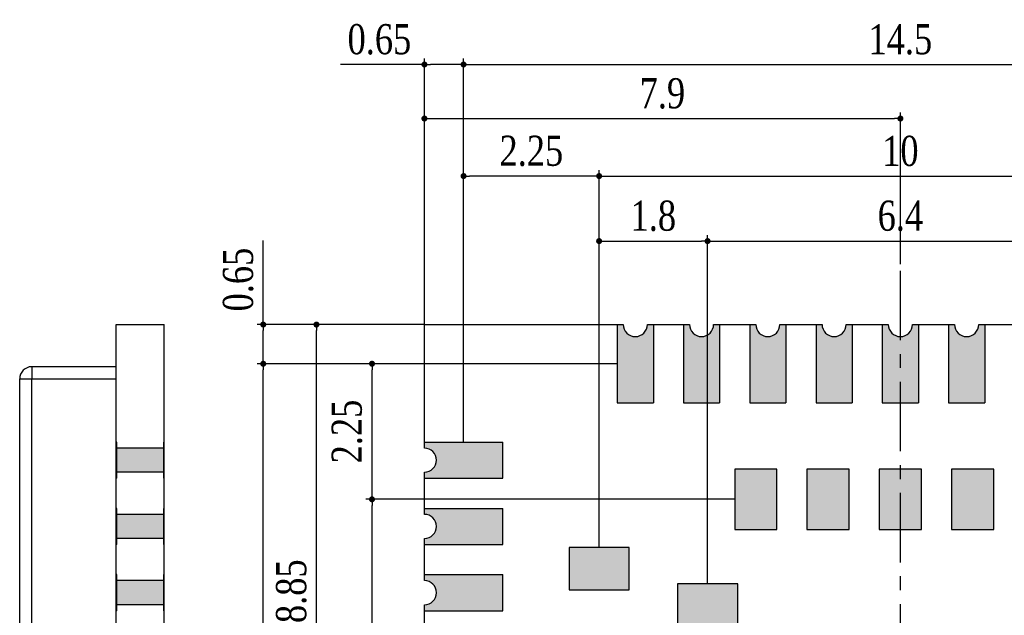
# Model space of a CAD drawing. Header units: millimetres. Extents: x 15541.4 to 15591.8, y 1983.2 to 2017.1.
# Tile 4 of 5: x 15563.9 to 15580.2, y 2007.3 to 2017.1. Entities that reach past the tile are written whole.
import ezdxf

# ---------------------------------------------------------------- set-up
doc = ezdxf.new("R2010")
doc.units = ezdxf.units.MM
doc.header["$LTSCALE"] = 30.734
doc.header["$PDMODE"] = 3
doc.header["$PDSIZE"] = 8
doc.linetypes.add('CENTER', pattern=[0.6, 0.375, -0.075, 0.075, -0.075])
doc.layers.get('0').update_dxf_attribs({"linetype": 'CONTINUOUS'})
doc.layers.get('Defpoints').update_dxf_attribs({"linetype": 'CONTINUOUS'})
for name, color, linetype in [('01 实线', 7, 'CONTINUOUS'), ('02___PRT_ALL_AXES', 7, 'CONTINUOUS'), ('03 标注', 3, 'CONTINUOUS'), ('05 中心线', 50, 'CENTER')]:
    doc.layers.add(name, color=color, linetype=linetype)
doc.styles.add('ST1', font='times.ttf', dxfattribs={"width": 0.8})
doc.dimstyles.new('ST-2_H2.5', dxfattribs={"dimscale": 0.2, "dimtxt": 2.5, "dimasz": 0.5, "dimexe": 0.5, "dimexo": 0, "dimgap": 0.8, "dimtad": 1, "dimdec": 3, "dimzin": 9, "dimdsep": 46, "dimtxsty": 'ST1', "dimblk": 'DOT', "dimcen": 0.1, "dimclrd": 256, "dimclre": 256, "dimclrt": 256, "dimadec": 0, "dimazin": 0, "dimtp": 0.1, "dimtm": 0.1, "dimtfac": 1, "dimtdec": 3, "dimtmove": 0, "dimatfit": 3, "dimfxl": 0, "dimtolj": 1, "dimlwd": -1, "dimlwe": -1, "dimarcsym": 0})

# ---------------------------------------------------------------- blocks, each defined once
blk = doc.blocks.new('_Dot')
at = {"color": 0, "linetype": 'ByBlock', "lineweight": -2}
blk.add_line((-0.5, 0), (-1, 0), dxfattribs=at)
at = {"color": 0, "linetype": 'ByBlock', "const_width": 0.5}
blk.add_lwpolyline([(-0.25, 0, 1), (0.25, 0, 1)], format="xyb", close=True, dxfattribs=at)
blk = doc.blocks.new('*D47')
at = {"layer": '01 实线'}
for p, q in [((15573.481, 2008.376), (15573.481, 2014.641)), ((15583.481, 2008.376), (15583.481, 2014.641)), ((15573.581, 2014.541), (15583.381, 2014.541))]:
    blk.add_line(p, q, dxfattribs=at)
at = {"layer": 'Defpoints', "color": 0}
for p in [(15583.481, 2014.541), (15573.481, 2008.376), (15583.481, 2008.376)]:
    blk.add_point(p, dxfattribs=at)
at = {"layer": '01 实线', "xscale": 0.1, "yscale": 0.1, "zscale": 0.1, "rotation": 180}
blk.add_blockref('_Dot', (15573.481, 2014.541), dxfattribs=at)
at = {"layer": '01 实线', "xscale": 0.1, "yscale": 0.1, "zscale": 0.1}
blk.add_blockref('_Dot', (15583.481, 2014.541), dxfattribs=at)
at = {"layer": '01 实线', "insert": (15578.481, 2014.955), "char_height": 0.5, "attachment_point": 5, "style": 'ST1'}
blk.add_mtext('\\A1;10', dxfattribs=at)
blk = doc.blocks.new('*D48')
at = {"layer": '01 实线'}
for p, q in [((15575.281, 2007.776), (15575.281, 2013.562)), ((15575.381, 2013.462), (15581.581, 2013.462)), ((15581.681, 2007.776), (15581.681, 2013.562))]:
    blk.add_line(p, q, dxfattribs=at)
at = {"layer": 'Defpoints', "color": 0}
for p in [(15581.681, 2013.462), (15575.281, 2007.776), (15581.681, 2007.776)]:
    blk.add_point(p, dxfattribs=at)
at = {"layer": '01 实线', "xscale": 0.1, "yscale": 0.1, "zscale": 0.1, "rotation": 180}
blk.add_blockref('_Dot', (15575.281, 2013.462), dxfattribs=at)
at = {"layer": '01 实线', "xscale": 0.1, "yscale": 0.1, "zscale": 0.1}
blk.add_blockref('_Dot', (15581.681, 2013.462), dxfattribs=at)
at = {"layer": '01 实线', "insert": (15578.481, 2013.878), "char_height": 0.5, "attachment_point": 5, "style": 'ST1'}
blk.add_mtext('\\A1;6.4', dxfattribs=at)
blk = doc.blocks.new('*D49')
at = {"layer": '01 实线'}
for p, q in [((15571.231, 2010.126), (15571.231, 2016.492)), ((15571.331, 2016.392), (15585.631, 2016.392)), ((15585.731, 2010.126), (15585.731, 2016.492))]:
    blk.add_line(p, q, dxfattribs=at)
at = {"layer": 'Defpoints', "color": 0}
for p in [(15585.731, 2016.392), (15571.231, 2010.126), (15585.731, 2010.126)]:
    blk.add_point(p, dxfattribs=at)
at = {"layer": '01 实线', "xscale": 0.1, "yscale": 0.1, "zscale": 0.1, "rotation": 180}
blk.add_blockref('_Dot', (15571.231, 2016.392), dxfattribs=at)
at = {"layer": '01 实线', "xscale": 0.1, "yscale": 0.1, "zscale": 0.1}
blk.add_blockref('_Dot', (15585.731, 2016.392), dxfattribs=at)
at = {"layer": '01 实线', "insert": (15578.481, 2016.807), "char_height": 0.5, "attachment_point": 5, "style": 'ST1'}
blk.add_mtext('\\A1;14.5', dxfattribs=at)
blk = doc.blocks.new('*D50')
at = {"layer": '01 实线'}
for p, q in [((15570.581, 2016.392), (15569.188, 2016.392)), ((15570.581, 2012.076), (15570.581, 2016.492)), ((15571.131, 2016.392), (15570.681, 2016.392)), ((15571.231, 2010.126), (15571.231, 2016.492))]:
    blk.add_line(p, q, dxfattribs=at)
at = {"layer": 'Defpoints', "color": 0}
for p in [(15570.581, 2016.392), (15570.581, 2012.076), (15571.231, 2010.126)]:
    blk.add_point(p, dxfattribs=at)
at = {"layer": '01 实线', "xscale": 0.1, "yscale": 0.1, "zscale": 0.1, "rotation": 180}
blk.add_blockref('_Dot', (15570.581, 2016.392), dxfattribs=at)
at = {"layer": '01 实线', "xscale": 0.1, "yscale": 0.1, "zscale": 0.1}
blk.add_blockref('_Dot', (15571.231, 2016.392), dxfattribs=at)
at = {"layer": '01 实线', "insert": (15569.834, 2016.807), "char_height": 0.5, "attachment_point": 5, "style": 'ST1'}
blk.add_mtext('\\A1;0.65', dxfattribs=at)
blk = doc.blocks.new('*D51')
at = {"layer": '01 实线'}
for p, q in [((15571.231, 2010.126), (15571.231, 2014.641)), ((15573.481, 2008.376), (15573.481, 2014.641)), ((15573.381, 2014.541), (15571.331, 2014.541))]:
    blk.add_line(p, q, dxfattribs=at)
at = {"layer": 'Defpoints', "color": 0}
for p in [(15571.231, 2014.541), (15571.231, 2010.126), (15573.481, 2008.376)]:
    blk.add_point(p, dxfattribs=at)
at = {"layer": '01 实线', "xscale": 0.1, "yscale": 0.1, "zscale": 0.1, "rotation": 180}
blk.add_blockref('_Dot', (15571.231, 2014.541), dxfattribs=at)
at = {"layer": '01 实线', "xscale": 0.1, "yscale": 0.1, "zscale": 0.1}
blk.add_blockref('_Dot', (15573.481, 2014.541), dxfattribs=at)
at = {"layer": '01 实线', "insert": (15572.356, 2014.956), "char_height": 0.5, "attachment_point": 5, "style": 'ST1'}
blk.add_mtext('\\A1;2.25', dxfattribs=at)
blk = doc.blocks.new('*D52')
at = {"layer": '01 实线'}
for p, q in [((15573.481, 2008.376), (15573.481, 2013.562)), ((15573.581, 2013.462), (15575.181, 2013.462)), ((15575.281, 2007.776), (15575.281, 2013.562))]:
    blk.add_line(p, q, dxfattribs=at)
at = {"layer": 'Defpoints', "color": 0}
for p in [(15575.281, 2013.462), (15573.481, 2008.376), (15575.281, 2007.776)]:
    blk.add_point(p, dxfattribs=at)
at = {"layer": '01 实线', "xscale": 0.1, "yscale": 0.1, "zscale": 0.1, "rotation": 180}
blk.add_blockref('_Dot', (15573.481, 2013.462), dxfattribs=at)
at = {"layer": '01 实线', "xscale": 0.1, "yscale": 0.1, "zscale": 0.1}
blk.add_blockref('_Dot', (15575.281, 2013.462), dxfattribs=at)
at = {"layer": '01 实线', "insert": (15574.381, 2013.878), "char_height": 0.5, "attachment_point": 5, "style": 'ST1'}
blk.add_mtext('\\A1;1.8', dxfattribs=at)
blk = doc.blocks.new('*D53')
at = {"layer": '01 实线'}
for p, q in [((15573.781, 2011.426), (15567.806, 2011.426)), ((15567.906, 1995.126), (15567.906, 2011.326)), ((15573.781, 1995.026), (15567.806, 1995.026))]:
    blk.add_line(p, q, dxfattribs=at)
at = {"layer": 'Defpoints', "color": 0}
for p in [(15567.906, 2011.426), (15573.781, 2011.426), (15573.781, 1995.026)]:
    blk.add_point(p, dxfattribs=at)
at = {"layer": '01 实线', "xscale": 0.1, "yscale": 0.1, "zscale": 0.1}
for p, rotation in [((15567.906, 2011.426), 90), ((15567.906, 1995.026), 270)]:
    blk.add_blockref('_Dot', p, dxfattribs=dict(at, rotation=rotation))
at = {"layer": '01 实线', "insert": (15567.491, 2003.226), "char_height": 0.5, "attachment_point": 5, "rotation": 90, "style": 'ST1'}
blk.add_mtext('\\A1;16.4', dxfattribs=at)
blk = doc.blocks.new('*D54')
at = {"layer": '01 实线'}
for p, q in [((15575.731, 2009.176), (15569.611, 2009.176)), ((15569.711, 1997.376), (15569.711, 2009.076)), ((15575.731, 1997.276), (15569.611, 1997.276))]:
    blk.add_line(p, q, dxfattribs=at)
at = {"layer": 'Defpoints', "color": 0}
for p in [(15569.711, 2009.176), (15575.731, 2009.176), (15575.731, 1997.276)]:
    blk.add_point(p, dxfattribs=at)
at = {"layer": '01 实线', "xscale": 0.1, "yscale": 0.1, "zscale": 0.1}
for p, rotation in [((15569.711, 2009.176), 90), ((15569.711, 1997.276), 270)]:
    blk.add_blockref('_Dot', p, dxfattribs=dict(at, rotation=rotation))
at = {"layer": '01 实线', "insert": (15569.296, 2003.226), "char_height": 0.5, "attachment_point": 5, "rotation": 90, "style": 'ST1'}
blk.add_mtext('\\A1;11.9', dxfattribs=at)
blk = doc.blocks.new('*D55')
at = {"layer": '01 实线'}
for p, q in [((15573.781, 2011.426), (15569.611, 2011.426)), ((15569.711, 2009.276), (15569.711, 2011.326)), ((15575.731, 2009.176), (15569.611, 2009.176))]:
    blk.add_line(p, q, dxfattribs=at)
at = {"layer": 'Defpoints', "color": 0}
for p in [(15569.711, 2011.426), (15573.781, 2011.426), (15575.731, 2009.176)]:
    blk.add_point(p, dxfattribs=at)
at = {"layer": '01 实线', "xscale": 0.1, "yscale": 0.1, "zscale": 0.1}
for p, rotation in [((15569.711, 2011.426), 90), ((15569.711, 2009.176), 270)]:
    blk.add_blockref('_Dot', p, dxfattribs=dict(at, rotation=rotation))
at = {"layer": '01 实线', "insert": (15569.296, 2010.301), "char_height": 0.5, "attachment_point": 5, "rotation": 90, "style": 'ST1'}
blk.add_mtext('\\A1;2.25', dxfattribs=at)
blk = doc.blocks.new('*D73')
at = {"layer": '01 实线'}
for p, q in [((15567.906, 2012.076), (15567.906, 2013.47)), ((15570.581, 2012.076), (15567.806, 2012.076)), ((15567.906, 2011.526), (15567.906, 2011.976)), ((15573.781, 2011.426), (15567.806, 2011.426))]:
    blk.add_line(p, q, dxfattribs=at)
at = {"layer": 'Defpoints', "color": 0}
for p in [(15567.906, 2012.076), (15570.581, 2012.076), (15573.781, 2011.426)]:
    blk.add_point(p, dxfattribs=at)
at = {"layer": '01 实线', "xscale": 0.1, "yscale": 0.1, "zscale": 0.1}
for p, rotation in [((15567.906, 2012.076), 90), ((15567.906, 2011.426), 270)]:
    blk.add_blockref('_Dot', p, dxfattribs=dict(at, rotation=rotation))
at = {"layer": '01 实线', "insert": (15567.491, 2012.823), "char_height": 0.5, "attachment_point": 5, "rotation": 90, "style": 'ST1'}
blk.add_mtext('\\A1;0.65', dxfattribs=at)
blk = doc.blocks.new('*D76')
at = {"layer": '01 实线'}
for p, q in [((15570.581, 2012.076), (15570.581, 2015.595)), ((15578.481, 2013.076), (15578.481, 2015.595)), ((15570.681, 2015.495), (15578.381, 2015.495))]:
    blk.add_line(p, q, dxfattribs=at)
at = {"layer": 'Defpoints', "color": 0}
for p in [(15578.481, 2015.495), (15578.481, 2013.076), (15570.581, 2012.076)]:
    blk.add_point(p, dxfattribs=at)
at = {"layer": '01 实线', "xscale": 0.1, "yscale": 0.1, "zscale": 0.1, "rotation": 180}
blk.add_blockref('_Dot', (15570.581, 2015.495), dxfattribs=at)
at = {"layer": '01 实线', "xscale": 0.1, "yscale": 0.1, "zscale": 0.1}
blk.add_blockref('_Dot', (15578.481, 2015.495), dxfattribs=at)
at = {"layer": '01 实线', "insert": (15574.531, 2015.91), "char_height": 0.5, "attachment_point": 5, "style": 'ST1'}
blk.add_mtext('\\A1;7.9', dxfattribs=at)
blk = doc.blocks.new('*D77')
at = {"layer": '01 实线'}
for p, q in [((15570.581, 2012.076), (15568.689, 2012.076)), ((15568.789, 2003.326), (15568.789, 2011.976)), ((15569.481, 2003.226), (15568.689, 2003.226))]:
    blk.add_line(p, q, dxfattribs=at)
at = {"layer": 'Defpoints', "color": 0}
for p in [(15568.789, 2012.076), (15570.581, 2012.076), (15569.481, 2003.226)]:
    blk.add_point(p, dxfattribs=at)
at = {"layer": '01 实线', "xscale": 0.1, "yscale": 0.1, "zscale": 0.1}
for p, rotation in [((15568.789, 2012.076), 90), ((15568.789, 2003.226), 270)]:
    blk.add_blockref('_Dot', p, dxfattribs=dict(at, rotation=rotation))
at = {"layer": '01 实线', "insert": (15568.374, 2007.651), "char_height": 0.5, "attachment_point": 5, "rotation": 90, "style": 'ST1'}
blk.add_mtext('\\A1;8.85', dxfattribs=at)

msp = doc.modelspace()

# ---------------------------------------------------------------- hatches: boundary and pattern name
at = {"layer": '03 标注', "ltscale": 0.05}
h = msp.add_hatch(color=0, dxfattribs=at)
h.dxf.hatch_style = 1
h.paths.add_polyline_path([(15574.3811, 2012.0763), (15574.2811, 2012.0763, -1), (15573.8811, 2012.0763), (15573.7811, 2012.0763), (15573.7811, 2010.7763), (15574.3811, 2010.7763)])
h = msp.add_hatch(color=0, dxfattribs=at)
h.dxf.hatch_style = 1
h.paths.add_polyline_path([(15575.4811, 2012.0763), (15575.3811, 2012.0763, -1), (15574.9811, 2012.0763), (15574.8811, 2012.0763), (15574.8811, 2010.7763), (15575.4811, 2010.7763)])
h = msp.add_hatch(color=0, dxfattribs=at)
h.dxf.hatch_style = 1
h.paths.add_polyline_path([(15576.5811, 2012.0763), (15576.4811, 2012.0763, -1), (15576.0811, 2012.0763), (15575.9811, 2012.0763), (15575.9811, 2010.7763), (15576.5811, 2010.7763)])
h = msp.add_hatch(color=0, dxfattribs=at)
h.dxf.hatch_style = 1
h.paths.add_polyline_path([(15577.6811, 2012.0763), (15577.5811, 2012.0763, -1), (15577.1811, 2012.0763), (15577.0811, 2012.0763), (15577.0811, 2010.7763), (15577.6811, 2010.7763)])
h = msp.add_hatch(color=0, dxfattribs=at)
h.dxf.hatch_style = 1
h.paths.add_polyline_path([(15578.7811, 2012.0763), (15578.6811, 2012.0763, -1), (15578.2811, 2012.0763), (15578.1811, 2012.0763), (15578.1811, 2010.7763), (15578.7811, 2010.7763)])
h = msp.add_hatch(color=0, dxfattribs=at)
h.dxf.hatch_style = 1
h.paths.add_polyline_path([(15579.8811, 2012.0763), (15579.7811, 2012.0763, -1), (15579.3811, 2012.0763), (15579.2811, 2012.0763), (15579.2811, 2010.7763), (15579.8811, 2010.7763)])
h = msp.add_hatch(color=0, dxfattribs=at)
h.dxf.hatch_style = 1
h.paths.add_polyline_path([(15566.2532, 2010.0263), (15565.4732, 2010.0263), (15565.4732, 2009.6263), (15566.2532, 2009.6263)])
h = msp.add_hatch(color=0, dxfattribs=at)
h.dxf.hatch_style = 1
h.paths.add_polyline_path([(15571.8811, 2010.1263), (15570.5811, 2010.1263), (15570.5811, 2010.0263, -1), (15570.5811, 2009.6263), (15570.5811, 2009.5263), (15571.8811, 2009.5263)])
h = msp.add_hatch(color=0, dxfattribs=at)
h.dxf.hatch_style = 1
h.paths.add_polyline_path([(15576.4311, 2009.6763), (15575.7311, 2009.6763), (15575.7311, 2008.6763), (15576.4311, 2008.6763)])
h = msp.add_hatch(color=0, dxfattribs=at)
h.dxf.hatch_style = 1
h.paths.add_polyline_path([(15577.6311, 2009.6763), (15576.9311, 2009.6763), (15576.9311, 2008.6763), (15577.6311, 2008.6763)])
h = msp.add_hatch(color=0, dxfattribs=at)
h.dxf.hatch_style = 1
h.paths.add_polyline_path([(15578.8311, 2009.6763), (15578.1311, 2009.6763), (15578.1311, 2008.6763), (15578.8311, 2008.6763)])
h = msp.add_hatch(color=0, dxfattribs=at)
h.dxf.hatch_style = 1
h.paths.add_polyline_path([(15580.0311, 2009.6763), (15579.3311, 2009.6763), (15579.3311, 2008.6763), (15580.0311, 2008.6763)])
h = msp.add_hatch(color=0, dxfattribs=at)
h.dxf.hatch_style = 1
h.paths.add_polyline_path([(15566.2532, 2008.9263), (15565.4732, 2008.9263), (15565.4732, 2008.5263), (15566.2532, 2008.5263)])
h = msp.add_hatch(color=0, dxfattribs=at)
h.dxf.hatch_style = 1
h.paths.add_polyline_path([(15571.8811, 2009.0263), (15570.5811, 2009.0263), (15570.5811, 2008.9263, -1), (15570.5811, 2008.5263), (15570.5811, 2008.4263), (15571.8811, 2008.4263)])
h = msp.add_hatch(color=0, dxfattribs=at)
h.dxf.hatch_style = 1
h.paths.add_polyline_path([(15573.9811, 2008.3763), (15572.9811, 2008.3763), (15572.9811, 2007.6763), (15573.9811, 2007.6763)])
h = msp.add_hatch(color=0, dxfattribs=at)
h.dxf.hatch_style = 1
h.paths.add_polyline_path([(15571.8811, 2007.9263), (15570.5811, 2007.9263), (15570.5811, 2007.8263, -1), (15570.5811, 2007.4263), (15570.5811, 2007.3263), (15571.8811, 2007.3263)])
h = msp.add_hatch(color=0, dxfattribs=at)
h.dxf.hatch_style = 1
h.paths.add_polyline_path([(15566.2532, 2007.8263), (15565.4732, 2007.8263), (15565.4732, 2007.4263), (15566.2532, 2007.4263)])
h = msp.add_hatch(color=0, dxfattribs=at)
h.dxf.hatch_style = 1
h.paths.add_polyline_path([(15575.7811, 2007.7763), (15574.7811, 2007.7763), (15574.7811, 2007.0763), (15575.7811, 2007.0763)])

# ---------------------------------------------------------------- linework, layer by layer
at = {"layer": '02___PRT_ALL_AXES', "color": 7, "linetype": 'Continuous'}
for p, q in [((15565.4632, 1994.3763), (15565.4632, 2012.0763)), ((15565.4632, 2012.0763), (15566.2632, 2012.0763)), ((15566.2632, 1994.3763), (15566.2632, 2012.0763)), ((15570.5811, 2010.0263), (15570.5811, 2012.0763)), ((15570.5811, 2012.0763), (15573.8811, 2012.0763)), ((15573.7811, 2012.0763), (15573.7811, 2010.7763)), ((15574.2811, 2012.0763), (15574.9811, 2012.0763)), ((15574.3811, 2012.0763), (15574.3811, 2010.7763)), ((15574.8811, 2012.0763), (15574.8811, 2010.7763)), ((15575.3811, 2012.0763), (15576.0811, 2012.0763)), ((15575.4811, 2012.0763), (15575.4811, 2010.7763)), ((15575.9811, 2012.0763), (15575.9811, 2010.7763)), ((15576.4811, 2012.0763), (15577.1811, 2012.0763)), ((15576.5811, 2012.0763), (15576.5811, 2010.7763)), ((15577.0811, 2012.0763), (15577.0811, 2010.7763)), ((15577.5811, 2012.0763), (15578.2811, 2012.0763)), ((15577.6811, 2012.0763), (15577.6811, 2010.7763)), ((15578.1811, 2012.0763), (15578.1811, 2010.7763)), ((15578.6811, 2012.0763), (15579.3811, 2012.0763)), ((15578.7811, 2012.0763), (15578.7811, 2010.7763)), ((15579.2811, 2012.0763), (15579.2811, 2010.7763)), ((15579.7811, 2012.0763), (15580.4811, 2012.0763)), ((15579.8811, 2012.0763), (15579.8811, 2010.7763)), ((15564.0632, 2011.3763), (15564.0632, 2011.1763)), ((15565.4632, 2011.3763), (15564.0632, 2011.3763)), ((15563.8632, 1995.2763), (15563.8632, 2011.1763)), ((15563.8632, 2011.1763), (15565.4632, 2011.1763)), ((15564.0632, 1995.2763), (15564.0632, 2011.1763)), ((15573.7811, 2010.7763), (15574.3811, 2010.7763)), ((15574.8811, 2010.7763), (15575.4811, 2010.7763)), ((15575.9811, 2010.7763), (15576.5811, 2010.7763)), ((15577.0811, 2010.7763), (15577.6811, 2010.7763)), ((15578.1811, 2010.7763), (15578.7811, 2010.7763)), ((15579.2811, 2010.7763), (15579.8811, 2010.7763)), ((15565.4732, 2010.1263), (15565.4632, 2010.1263)), ((15565.4732, 2009.5263), (15565.4732, 2010.1263)), ((15566.2532, 2010.0263), (15565.4732, 2010.0263)), ((15566.2532, 2009.5263), (15566.2532, 2010.1263)), ((15566.2632, 2010.1263), (15566.2532, 2010.1263)), ((15570.5811, 2010.1263), (15571.8811, 2010.1263)), ((15571.8811, 2009.5263), (15571.8811, 2010.1263)), ((15565.4732, 2009.5263), (15565.4632, 2009.5263)), ((15566.2532, 2009.6263), (15565.4732, 2009.6263)), ((15566.2632, 2009.5263), (15566.2532, 2009.5263)), ((15570.5811, 2008.9263), (15570.5811, 2009.6263)), ((15570.5811, 2009.5263), (15571.8811, 2009.5263)), ((15575.7311, 2009.6763), (15575.7311, 2008.6763)), ((15576.4311, 2009.6763), (15575.7311, 2009.6763)), ((15576.4311, 2008.6763), (15576.4311, 2009.6763)), ((15576.9311, 2009.6763), (15576.9311, 2008.6763)), ((15577.6311, 2009.6763), (15576.9311, 2009.6763)), ((15577.6311, 2008.6763), (15577.6311, 2009.6763)), ((15578.1311, 2009.6763), (15578.1311, 2008.6763)), ((15578.8311, 2009.6763), (15578.1311, 2009.6763)), ((15578.8311, 2008.6763), (15578.8311, 2009.6763)), ((15579.3311, 2009.6763), (15579.3311, 2008.6763)), ((15580.0311, 2009.6763), (15579.3311, 2009.6763)), ((15580.0311, 2008.6763), (15580.0311, 2009.6763)), ((15565.4732, 2009.0263), (15565.4632, 2009.0263)), ((15565.4732, 2008.4263), (15565.4732, 2009.0263)), ((15566.2532, 2008.9263), (15565.4732, 2008.9263)), ((15566.2532, 2008.4263), (15566.2532, 2009.0263)), ((15566.2632, 2009.0263), (15566.2532, 2009.0263)), ((15570.5811, 2009.0263), (15571.8811, 2009.0263)), ((15571.8811, 2008.4263), (15571.8811, 2009.0263)), ((15575.7311, 2008.6763), (15576.4311, 2008.6763)), ((15576.9311, 2008.6763), (15577.6311, 2008.6763)), ((15578.1311, 2008.6763), (15578.8311, 2008.6763)), ((15579.3311, 2008.6763), (15580.0311, 2008.6763)), ((15565.4732, 2008.4263), (15565.4632, 2008.4263)), ((15566.2532, 2008.5263), (15565.4732, 2008.5263)), ((15566.2632, 2008.4263), (15566.2532, 2008.4263)), ((15570.5811, 2007.8263), (15570.5811, 2008.5263)), ((15570.5811, 2008.4263), (15571.8811, 2008.4263)), ((15572.9811, 2008.3763), (15572.9811, 2007.6763)), ((15573.9811, 2008.3763), (15572.9811, 2008.3763)), ((15573.9811, 2007.6763), (15573.9811, 2008.3763)), ((15565.4732, 2007.9263), (15565.4632, 2007.9263)), ((15565.4732, 2007.3263), (15565.4732, 2007.9263)), ((15566.2532, 2007.3263), (15566.2532, 2007.9263)), ((15566.2632, 2007.9263), (15566.2532, 2007.9263)), ((15570.5811, 2007.9263), (15571.8811, 2007.9263)), ((15571.8811, 2007.3263), (15571.8811, 2007.9263)), ((15566.2532, 2007.8263), (15565.4732, 2007.8263)), ((15574.7811, 2007.7763), (15574.7811, 2007.0763)), ((15575.7811, 2007.7763), (15574.7811, 2007.7763)), ((15575.7811, 2007.0763), (15575.7811, 2007.7763)), ((15572.9811, 2007.6763), (15573.9811, 2007.6763)), ((15566.2532, 2007.4263), (15565.4732, 2007.4263)), ((15570.5811, 2006.7263), (15570.5811, 2007.4263)), ((15565.4732, 2007.3263), (15565.4632, 2007.3263)), ((15566.2632, 2007.3263), (15566.2532, 2007.3263)), ((15570.5811, 2007.3263), (15571.8811, 2007.3263))]:
    msp.add_line(p, q, dxfattribs=at)
for centre, start, end in [((15574.0811, 2012.0763), 180, 0), ((15575.1811, 2012.0763), 180, 0), ((15576.2811, 2012.0763), 180, 0), ((15577.3811, 2012.0763), 180, 0), ((15578.4811, 2012.0763), 180, 0), ((15579.5811, 2012.0763), 180, 0), ((15564.0632, 2011.1763), 90, 180), ((15570.5811, 2009.8263), 270, 90), ((15570.5811, 2008.7263), 270, 90), ((15570.5811, 2007.6263), 270, 90)]:
    msp.add_arc(centre, 0.2, start, end, dxfattribs=at)
at = {"layer": '05 中心线', "color": 7, "ltscale": 0.1}
msp.add_line((15578.4811, 1993.3763), (15578.4811, 2013.0763), dxfattribs=at)

# ---------------------------------------------------------------- dimensions: what is measured, and where the dimension line sits
at = {"layer": '01 实线'}
for base, p1, p2, picture, middle in [((15570.5811, 2016.3925), (15571.2311, 2010.1263), (15570.5811, 2012.0763), '*D50', (15569.8345, 2016.8075)), ((15585.7311, 2016.3925), (15571.2311, 2010.1263), (15585.7311, 2010.1263), '*D49', (15578.4811, 2016.8075)), ((15578.4811, 2015.4953), (15570.5811, 2012.0763), (15578.4811, 2013.0763), '*D76', (15574.5311, 2015.9104)), ((15571.2311, 2014.5407), (15573.4811, 2008.3763), (15571.2311, 2010.1263), '*D51', (15572.3561, 2014.9557)), ((15575.2811, 2013.4625), (15573.4811, 2008.3763), (15575.2811, 2007.7763), '*D52', (15574.3811, 2013.8775)), ((15581.6811, 2013.4625), (15575.2811, 2007.7763), (15581.6811, 2007.7763), '*D48', (15578.4811, 2013.8775))]:
    dim = msp.add_linear_dim(base=base, p1=p1, p2=p2, dimstyle='ST-2_H2.5', dxfattribs=at)
    dim.commit()
    dim.dimension.update_dxf_attribs({"geometry": picture, "text_midpoint": middle})
dim = msp.add_linear_dim(base=(15583.4811, 2014.5407), p1=(15573.4811, 2008.3763), p2=(15583.4811, 2008.3763), dimstyle='ST-2_H2.5', dxfattribs=at)
dim.commit()
dim.dimension.update_dxf_attribs({"geometry": '*D47', "text_midpoint": (15578.4811, 2014.5407), "dimtype": 160})
for base, p1, p2, picture, middle in [((15567.9057, 2012.0763), (15573.7811, 2011.4263), (15570.5811, 2012.0763), '*D73', (15567.4906, 2012.823)), ((15568.7893, 2012.0763), (15569.4811, 2003.2263), (15570.5811, 2012.0763), '*D77', (15568.3742, 2007.6513)), ((15567.9057, 2011.4263), (15573.7811, 1995.0263), (15573.7811, 2011.4263), '*D53', (15567.4906, 2003.2263)), ((15569.7112, 2011.4263), (15575.7311, 2009.1763), (15573.7811, 2011.4263), '*D55', (15569.2961, 2010.3013)), ((15569.7112, 2009.1763), (15575.7311, 1997.2763), (15575.7311, 2009.1763), '*D54', (15569.2961, 2003.2263))]:
    dim = msp.add_linear_dim(base=base, p1=p1, p2=p2, angle=90, dimstyle='ST-2_H2.5', dxfattribs=at)
    dim.commit()
    dim.dimension.update_dxf_attribs({"geometry": picture, "text_midpoint": middle})

doc.saveas('drawing.dxf')
